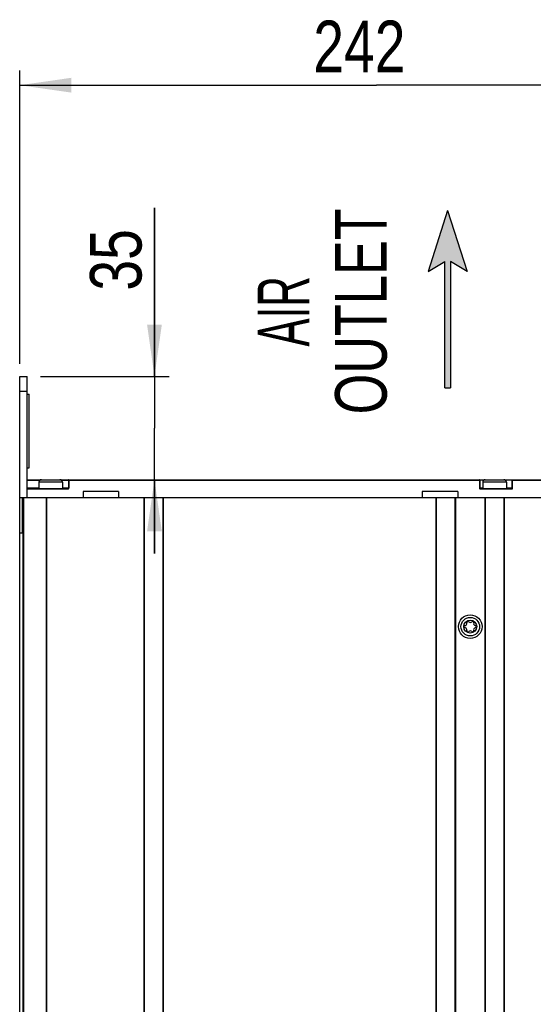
# Model space of a CAD drawing. Extents: x 0 to 594, y 0 to 420.
# Tile 17 of 53: x 200 to 234, y 230 to 297. Entities that reach past the tile are written whole.
import ezdxf
from ezdxf.enums import TextEntityAlignment as Align

# ---------------------------------------------------------------- set-up
doc = ezdxf.new("R2010")
doc.units = 0
doc.header["$LTSCALE"] = 32.67
doc.layers.get('0').update_dxf_attribs({"linetype": 'CONTINUOUS'})
doc.styles.get("Standard").update_dxf_attribs({"font": 'txt', "width": 0.8})
doc.styles.add('TEXTSTYLE_1', font='txt', dxfattribs={"width": 0.8})
doc.dimstyles.get("Standard").update_dxf_attribs({"dimtxt": 2.5, "dimasz": 2.5, "dimexe": 1.25, "dimexo": 0.625, "dimtad": 1, "dimcen": 2.5, "dimazin": 3, "dimtfac": 1, "dimtmove": 0, "dimatfit": 3})

# ---------------------------------------------------------------- blocks, each defined once
blk = doc.blocks.new('_FILLED')
at = {"color": 0, "linetype": 'BYBLOCK'}
blk.add_solid([(0, 0), (-1, 0.143), (-1, -0.143)], dxfattribs=at)
blk = doc.blocks.new('*D9')
at = {"color": 2, "linetype": 'CONTINUOUS'}
for p, q in [((199.576, 273.39), (199.576, 293.263)), ((247.978, 266.382), (247.978, 293.263)), ((199.576, 292.263), (223.777, 292.263)), ((247.978, 292.263), (223.777, 292.263)), ((247.978, 253.442), (247.978, 265.248))]:
    blk.add_line(p, q, dxfattribs=at)
at = {"color": 2, "linetype": 'CONTINUOUS', "xscale": 3.5, "yscale": 3.5, "zscale": 3.5, "rotation": 180}
blk.add_blockref('_FILLED', (199.576, 292.263), dxfattribs=at)
at = {"color": 2, "linetype": 'CONTINUOUS', "xscale": 3.5, "yscale": 3.5, "zscale": 3.5}
blk.add_blockref('_FILLED', (247.978, 292.263), dxfattribs=at)
at = {"color": 5, "linetype": 'CONTINUOUS', "width": 0.8}
blk.add_text('242', height=3.5, dxfattribs=at).set_placement((219.485, 293.138))
blk = doc.blocks.new('*D10')
at = {"color": 2, "linetype": 'CONTINUOUS'}
for p, q in [((236.394, 273.841), (245.941, 273.841)), ((249.837, 273.841), (271.285, 273.841)), ((270.285, 273.841), (270.285, 213.592)), ((270.285, 153.343), (270.285, 213.592)), ((211.719, 153.343), (271.285, 153.343))]:
    blk.add_line(p, q, dxfattribs=at)
at = {"color": 2, "linetype": 'CONTINUOUS', "xscale": 3.5, "yscale": 3.5, "zscale": 3.5}
for p, rotation in [((270.285, 273.841), 90), ((270.285, 153.343), 270)]:
    blk.add_blockref('_FILLED', p, dxfattribs=dict(at, rotation=rotation))
at = {"color": 5, "linetype": 'CONTINUOUS', "width": 0.8}
blk.add_text('602', height=3.5, rotation=90, dxfattribs=at).set_placement((269.41, 209.553))
blk = doc.blocks.new('*D13')
at = {"color": 2, "linetype": 'CONTINUOUS'}
for p, q in [((208.715, 272.543), (208.715, 283.949)), ((208.715, 283.949), (208.715, 269.043)), ((200.99, 272.543), (209.715, 272.543)), ((208.715, 260.543), (208.715, 269.043)), ((207.475, 265.543), (209.715, 265.543)), ((208.715, 265.543), (208.715, 260.543))]:
    blk.add_line(p, q, dxfattribs=at)
at = {"color": 2, "linetype": 'CONTINUOUS', "xscale": 3.5, "yscale": 3.5, "zscale": 3.5}
for p, rotation in [((208.715, 272.543), 270), ((208.715, 265.543), 90)]:
    blk.add_blockref('_FILLED', p, dxfattribs=dict(at, rotation=rotation))
at = {"color": 5, "linetype": 'CONTINUOUS', "width": 0.8}
blk.add_text('35', height=3.5, rotation=90, dxfattribs=at).set_placement((207.84, 278.349))
blk = doc.blocks.new('ARROW_BL2', base_point=(228.592, 277.775))
at = {"color": 7, "linetype": 'CONTINUOUS'}
for p, q in [((228.592, 283.775), (227.276, 279.648)), ((228.592, 283.775), (229.909, 279.648)), ((227.276, 279.648), (228.393, 280.312)), ((228.393, 271.775), (228.393, 280.312)), ((228.792, 280.312), (228.792, 271.775)), ((229.909, 279.648), (228.792, 280.312)), ((228.393, 271.775), (228.792, 271.775))]:
    blk.add_line(p, q, dxfattribs=at)
for points in [[(227.276, 279.648), (228.592, 283.775), (228.393, 280.312)], [(228.393, 280.312), (228.592, 283.775), (228.792, 280.312)], [(228.592, 283.775), (229.909, 279.648), (228.792, 280.312)], [(228.393, 271.775), (228.393, 280.312), (228.792, 280.312)], [(228.792, 280.312), (228.792, 271.775), (228.393, 271.775)]]:
    blk.add_solid(points, dxfattribs=at)

msp = doc.modelspace()

# ---------------------------------------------------------------- linework, layer by layer
at = {"color": 7, "linetype": 'CONTINUOUS'}
for p, q in [((199.576, 168.943), (199.576, 272.543)), ((199.576, 272.543), (200.076, 272.543)), ((200.076, 264.343), (200.076, 272.543)), ((199.576, 271.543), (200.076, 271.543)), ((200.076, 271.343), (200.226, 271.343)), ((200.226, 266.343), (200.226, 271.343)), ((200.076, 266.343), (200.226, 266.343)), ((200.076, 265.543), (247.331, 265.543)), ((200.076, 265.517), (200.955, 265.517)), ((202.396, 265.517), (202.876, 265.517)), ((202.876, 265.517), (202.876, 264.969)), ((202.902, 265.543), (202.902, 264.973)), ((202.902, 265.521), (230.75, 265.521)), ((230.75, 265.543), (230.75, 264.973)), ((230.776, 265.517), (230.776, 264.969)), ((231.055, 265.517), (230.776, 265.517)), ((232.976, 265.517), (232.496, 265.517)), ((232.976, 264.969), (232.976, 265.517)), ((233.002, 264.973), (233.002, 265.543)), ((233.002, 265.521), (242.576, 265.521)), ((200.876, 264.969), (200.076, 264.969)), ((200.076, 264.943), (202.85, 264.943)), ((200.076, 264.921), (202.85, 264.921)), ((200.876, 265.373), (200.876, 264.943)), ((202.476, 265.373), (200.876, 265.373)), ((202.476, 265.373), (202.476, 264.943)), ((202.876, 264.969), (202.476, 264.969)), ((202.85, 264.921), (202.85, 264.943)), ((203.876, 264.743), (203.876, 264.343)), ((206.276, 264.743), (203.876, 264.743)), ((206.276, 264.743), (206.276, 264.343)), ((226.876, 264.743), (226.876, 264.343)), ((229.276, 264.743), (226.876, 264.743)), ((229.276, 264.743), (229.276, 264.343)), ((230.976, 264.969), (230.776, 264.969)), ((230.802, 264.943), (230.802, 264.921)), ((230.802, 264.943), (232.95, 264.943)), ((230.802, 264.921), (232.95, 264.921)), ((230.976, 265.373), (230.976, 264.943)), ((232.576, 265.373), (230.976, 265.373)), ((232.576, 265.373), (232.576, 264.943)), ((232.976, 264.969), (232.576, 264.969)), ((232.95, 264.943), (232.95, 264.921)), ((199.576, 264.343), (199.776, 264.343)), ((199.776, 261.943), (199.776, 264.343)), ((199.796, 264.343), (199.796, 174.003)), ((199.796, 264.343), (247.523, 264.343)), ((199.824, 264.343), (199.824, 174.003)), ((201.367, 264.343), (201.367, 174.003)), ((201.396, 264.343), (201.396, 174.003)), ((207.996, 264.343), (207.996, 174.003)), ((208.024, 264.343), (208.024, 174.003)), ((209.287, 264.343), (209.287, 174.003)), ((209.316, 264.343), (209.316, 174.003)), ((227.796, 264.343), (227.796, 174.003)), ((227.824, 264.343), (227.824, 174.003)), ((229.087, 264.343), (229.087, 174.003)), ((229.116, 264.343), (229.116, 174.003)), ((231.116, 264.343), (231.116, 174.003)), ((231.144, 264.343), (231.144, 174.003)), ((232.407, 264.343), (232.407, 174.003)), ((232.436, 264.343), (232.436, 174.003)), ((199.576, 261.943), (199.776, 261.943))]:
    msp.add_line(p, q, dxfattribs=at)
for points in [[(202.902, 265.521), (202.896, 265.52), (202.89, 265.52), (202.885, 265.52), (202.881, 265.519), (202.878, 265.519), (202.876, 265.518), (202.876, 265.517)], [(230.776, 265.517), (230.775, 265.518), (230.773, 265.519), (230.77, 265.519), (230.766, 265.52), (230.761, 265.52), (230.755, 265.52), (230.75, 265.521)], [(232.976, 265.517), (232.976, 265.518), (232.978, 265.519), (232.981, 265.519), (232.985, 265.52), (232.99, 265.52), (232.996, 265.52), (233.002, 265.521)], [(202.85, 264.921), (202.86, 264.921), (202.869, 264.924), (202.878, 264.929), (202.886, 264.936), (202.893, 264.944), (202.898, 264.953), (202.901, 264.962), (202.902, 264.973)], [(202.876, 264.969), (202.876, 264.97), (202.878, 264.971), (202.881, 264.971), (202.885, 264.972), (202.89, 264.972), (202.896, 264.972), (202.902, 264.973)], [(230.75, 264.973), (230.751, 264.962), (230.754, 264.953), (230.758, 264.944), (230.765, 264.936), (230.773, 264.929), (230.782, 264.924), (230.791, 264.921), (230.802, 264.921)], [(230.776, 264.969), (230.775, 264.97), (230.772, 264.971), (230.768, 264.972), (230.763, 264.972), (230.756, 264.972), (230.75, 264.973)], [(232.95, 264.921), (232.96, 264.921), (232.969, 264.924), (232.978, 264.929), (232.986, 264.936), (232.993, 264.944), (232.998, 264.953), (233.001, 264.962), (233.002, 264.973)], [(232.976, 264.969), (232.976, 264.97), (232.979, 264.971), (232.983, 264.972), (232.989, 264.972), (232.995, 264.972), (233.002, 264.973)]]:
    msp.add_lwpolyline(points, dxfattribs=at)
for radius in [0.8, 0.63, 0.44]:
    msp.add_circle((230.126, 255.593), radius, dxfattribs=at)
for centre, radius, start, end in [((201.046, 265.373), 0.17, 90, 180), ((202.306, 265.373), 0.17, 0, 90), ((202.902, 265.517), 0.026, 90, 180), ((230.75, 265.517), 0.026, 0, 90), ((231.146, 265.373), 0.17, 90, 180), ((232.406, 265.373), 0.17, 0, 90), ((233.002, 265.517), 0.026, 90, 180), ((202.85, 264.969), 0.026, 270.00388, 0.00227), ((230.802, 264.969), 0.026, 179.99887, 269.99806), ((232.95, 264.969), 0.026, 270.00194, 0.00113), ((229.81, 255.593), 0.079, 103.63362, 256.36638), ((229.758, 255.805), 0.139, 283.63362, 16.36638), ((229.758, 255.381), 0.139, 343.63362, 76.36638), ((229.968, 255.867), 0.079, 43.63362, 196.36638), ((230.126, 256.018), 0.139, 223.63362, 316.36638), ((230.284, 255.867), 0.079, 343.63362, 136.36638), ((230.493, 255.805), 0.139, 163.63362, 256.36638), ((230.493, 255.381), 0.139, 103.63362, 196.36638), ((230.442, 255.593), 0.079, 283.63362, 76.36638), ((229.968, 255.32), 0.079, 163.63362, 316.36638), ((230.126, 255.169), 0.139, 43.63362, 136.36638), ((230.284, 255.32), 0.079, 223.63362, 16.36638)]:
    msp.add_arc(centre, radius, start, end, dxfattribs=at)

# ---------------------------------------------------------------- block references
at = {"color": 2, "linetype": 'CONTINUOUS'}
msp.add_blockref('ARROW_BL2', (228.592, 277.775), dxfattribs=at)

# ---------------------------------------------------------------- texts
at = {"color": 5, "linetype": 'CONTINUOUS', "style": 'TEXTSTYLE_1'}
for s, width, p in [('OUTLET', 0.755556, (224.463, 276.947)), ('AIR', 0.611111, (219.213, 276.947))]:
    msp.add_text(s, height=3.5, rotation=90, dxfattribs=dict(at, width=width)).set_placement(p, align=Align.CENTER)

# ---------------------------------------------------------------- dimensions: what is measured, and where the dimension line sits
at = {"color": 2, "linetype": 'CONTINUOUS'}
dim = msp.add_linear_dim(base=(247.978, 292.263), p1=(199.576, 273.39), p2=(247.978, 253.442), dimstyle='Standard', dxfattribs=at)
dim.commit()
dim.dimension.update_dxf_attribs({"geometry": '*D9', "text_midpoint": (223.685, 294.888), "dimtype": 128})
for base, p1, p2, angle, picture, middle in [((208.715, 265.543), (200.99, 272.543), (207.475, 265.543), 270, '*D13', (206.09, 281.149)), ((270.285, 273.841), (211.719, 153.343), (236.394, 273.841), 90, '*D10', (267.66, 213.753))]:
    dim = msp.add_linear_dim(base=base, p1=p1, p2=p2, angle=angle, dimstyle='Standard', dxfattribs=at)
    dim.commit()
    dim.dimension.update_dxf_attribs({"geometry": picture, "text_midpoint": middle, "dimtype": 128})

doc.saveas('drawing.dxf')
